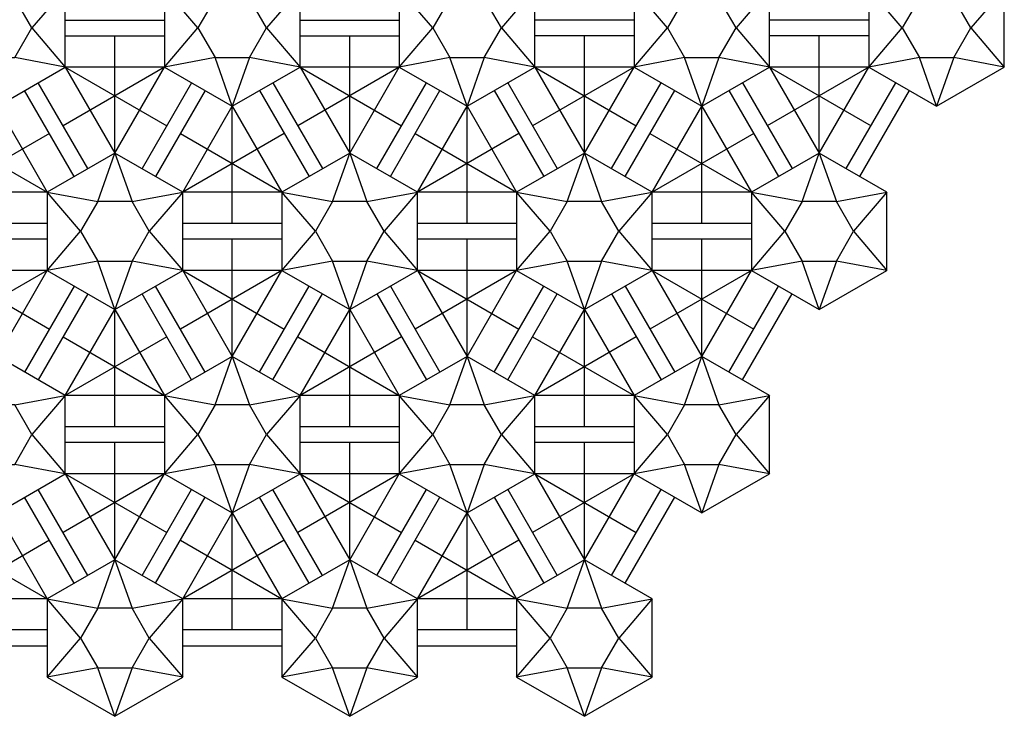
# Model space of a CAD drawing. Extents: x -0.9 to 11.9, y 1.5 to 12.9.
# Tile 2 of 3: x 4.9 to 11.2, y 1.5 to 5.9. Entities that reach past the tile are written whole.
import ezdxf

# ---------------------------------------------------------------- set-up
doc = ezdxf.new("R2010")
doc.units = 0
doc.header["$MEASUREMENT"] = 0
doc.layers.get('0').update_dxf_attribs({"linetype": 'CONTINUOUS'})

msp = doc.modelspace()

# ---------------------------------------------------------------- linework, layer by layer
for p, q in [((5.183013, 6.147114), (4.969393, 5.897114)), ((6.030607, 5.897114), (5.816987, 6.147114)), ((6.683013, 6.147114), (6.469393, 5.897114)), ((7.530607, 5.897114), (7.316987, 6.147114)), ((8.183013, 6.147114), (7.969393, 5.897114)), ((9.030607, 5.897114), (8.816987, 6.147114)), ((9.683013, 6.147114), (9.469393, 5.897114)), ((10.530607, 5.897114), (10.316987, 6.147114)), ((11.183013, 6.147114), (10.969393, 5.897114)), ((5.183013, 5.947114), (5.816987, 5.947114)), ((6.683013, 5.947114), (7.316987, 5.947114)), ((8.816987, 5.947114), (8.183013, 5.947114)), ((10.316987, 5.947114), (9.683013, 5.947114)), ((4.969393, 5.897114), (5.183013, 5.647114)), ((5.816987, 5.647114), (6.030607, 5.897114)), ((6.469393, 5.897114), (6.683013, 5.647114)), ((7.316987, 5.647114), (7.530607, 5.897114)), ((7.969393, 5.897114), (8.183013, 5.647114)), ((8.816987, 5.647114), (9.030607, 5.897114)), ((9.469393, 5.897114), (9.683013, 5.647114)), ((10.316987, 5.647114), (10.530607, 5.897114)), ((10.969393, 5.897114), (11.183013, 5.647114)), ((5.183013, 5.847114), (5.816987, 5.847114)), ((5.5, 5.098076), (5.5, 5.847114)), ((6.683013, 5.847114), (7.316987, 5.847114)), ((7, 5.098076), (7, 5.847114)), ((8.816987, 5.847114), (8.183013, 5.847114)), ((8.5, 5.098076), (8.5, 5.847114)), ((10.316987, 5.847114), (9.683013, 5.847114)), ((10, 5.098076), (10, 5.847114)), ((5.183013, 5.647114), (4.859697, 5.707114)), ((6.140303, 5.707114), (5.816987, 5.647114)), ((6.25, 5.397114), (6.140303, 5.707114)), ((6.359697, 5.707114), (6.25, 5.397114)), ((6.683013, 5.647114), (6.359697, 5.707114)), ((7.640303, 5.707114), (7.316987, 5.647114)), ((7.75, 5.397114), (7.640303, 5.707114)), ((7.859697, 5.707114), (7.75, 5.397114)), ((8.183013, 5.647114), (7.859697, 5.707114)), ((9.140303, 5.707114), (8.816987, 5.647114)), ((9.25, 5.397114), (9.140303, 5.707114)), ((9.359697, 5.707114), (9.25, 5.397114)), ((9.683013, 5.647114), (9.359697, 5.707114)), ((10.640303, 5.707114), (10.316987, 5.647114)), ((10.75, 5.397114), (10.640303, 5.707114)), ((10.859697, 5.707114), (10.75, 5.397114)), ((11.183013, 5.647114), (10.859697, 5.707114)), ((5.816987, 5.647114), (5.168301, 5.272595)), ((5.183013, 5.647114), (5.5, 5.098076)), ((5.816987, 5.647114), (5.183013, 5.647114)), ((5.183013, 5.647114), (5.831699, 5.272595)), ((5.5, 5.098076), (5.816987, 5.647114)), ((7.316987, 5.647114), (6.668301, 5.272595)), ((6.683013, 5.647114), (7, 5.098076)), ((7.316987, 5.647114), (6.683013, 5.647114)), ((6.683013, 5.647114), (7.331699, 5.272595)), ((7, 5.098076), (7.316987, 5.647114)), ((8.816987, 5.647114), (8.168301, 5.272595)), ((8.183013, 5.647114), (8.831699, 5.272595)), ((8.816987, 5.647114), (8.183013, 5.647114)), ((8.183013, 5.647114), (8.5, 5.098076)), ((8.5, 5.098076), (8.816987, 5.647114)), ((10.316987, 5.647114), (9.668301, 5.272595)), ((9.683013, 5.647114), (10.331699, 5.272595)), ((10.316987, 5.647114), (9.683013, 5.647114)), ((9.683013, 5.647114), (10, 5.098076)), ((10, 5.098076), (10.316987, 5.647114)), ((5.326795, 4.998076), (5.009808, 5.547114)), ((5.990192, 5.547114), (5.673205, 4.998076)), ((6.509808, 5.547114), (6.826795, 4.998076)), ((7.173205, 4.998076), (7.490192, 5.547114)), ((8.009808, 5.547114), (8.326795, 4.998076)), ((8.673205, 4.998076), (8.990192, 5.547114)), ((9.509808, 5.547114), (9.826795, 4.998076)), ((10.173205, 4.998076), (10.490192, 5.547114)), ((5.240192, 4.948076), (4.923205, 5.497114)), ((6.076795, 5.497114), (5.759808, 4.948076)), ((6.423205, 5.497114), (6.740192, 4.948076)), ((7.259808, 4.948076), (7.576795, 5.497114)), ((7.923205, 5.497114), (8.240192, 4.948076)), ((8.759808, 4.948076), (9.076795, 5.497114)), ((9.423205, 5.497114), (9.740192, 4.948076)), ((10.259808, 4.948076), (10.576795, 5.497114)), ((4.75, 5.397114), (5.066987, 4.848076)), ((5.933013, 4.848076), (6.25, 5.397114)), ((6.25, 5.397114), (6.566987, 4.848076)), ((6.25, 4.653076), (6.25, 5.397114)), ((7.433013, 4.848076), (7.75, 5.397114)), ((7.75, 5.397114), (8.066987, 4.848076)), ((7.75, 4.653076), (7.75, 5.397114)), ((8.933013, 4.848076), (9.25, 5.397114)), ((9.25, 4.653076), (9.25, 5.397114)), ((9.25, 5.397114), (9.566987, 4.848076)), ((4.418301, 5.222595), (5.066987, 4.848076)), ((5.081699, 5.222595), (4.433013, 4.848076)), ((5.918301, 5.222595), (6.566987, 4.848076)), ((6.581699, 5.222595), (5.933013, 4.848076)), ((7.418301, 5.222595), (8.066987, 4.848076)), ((8.081699, 5.222595), (7.433013, 4.848076)), ((8.918301, 5.222595), (9.566987, 4.848076)), ((9.581699, 5.222595), (8.933013, 4.848076)), ((5.390303, 4.788076), (5.5, 5.098076)), ((5.5, 5.098076), (5.609697, 4.788076)), ((6.890303, 4.788076), (7, 5.098076)), ((7, 5.098076), (7.109697, 4.788076)), ((8.390303, 4.788076), (8.5, 5.098076)), ((8.5, 5.098076), (8.609697, 4.788076)), ((9.890303, 4.788076), (10, 5.098076)), ((10, 5.098076), (10.109697, 4.788076)), ((5.066987, 4.848076), (4.433013, 4.848076)), ((5.066987, 4.848076), (5.390303, 4.788076)), ((5.280607, 4.598076), (5.066987, 4.848076)), ((5.609697, 4.788076), (5.933013, 4.848076)), ((5.933013, 4.848076), (5.719393, 4.598076)), ((6.566987, 4.848076), (5.933013, 4.848076)), ((6.780607, 4.598076), (6.566987, 4.848076)), ((6.566987, 4.848076), (6.890303, 4.788076)), ((7.109697, 4.788076), (7.433013, 4.848076)), ((7.433013, 4.848076), (7.219393, 4.598076)), ((8.066987, 4.848076), (7.433013, 4.848076)), ((8.280607, 4.598076), (8.066987, 4.848076)), ((8.066987, 4.848076), (8.390303, 4.788076)), ((8.609697, 4.788076), (8.933013, 4.848076)), ((8.933013, 4.848076), (8.719393, 4.598076)), ((9.566987, 4.848076), (8.933013, 4.848076)), ((9.566987, 4.848076), (9.890303, 4.788076)), ((9.780607, 4.598076), (9.566987, 4.848076)), ((10.109697, 4.788076), (10.433013, 4.848076)), ((10.433013, 4.848076), (10.219393, 4.598076)), ((5.066987, 4.648076), (4.433013, 4.648076)), ((5.066987, 4.348076), (5.280607, 4.598076)), ((5.719393, 4.598076), (5.933013, 4.348076)), ((6.566987, 4.648076), (5.933013, 4.648076)), ((6.566987, 4.348076), (6.780607, 4.598076)), ((7.219393, 4.598076), (7.433013, 4.348076)), ((8.066987, 4.648076), (7.433013, 4.648076)), ((8.066987, 4.348076), (8.280607, 4.598076)), ((8.719393, 4.598076), (8.933013, 4.348076)), ((9.566987, 4.648076), (8.933013, 4.648076)), ((9.566987, 4.348076), (9.780607, 4.598076)), ((10.219393, 4.598076), (10.433013, 4.348076)), ((5.066987, 4.548076), (4.433013, 4.548076)), ((6.566987, 4.548076), (5.933013, 4.548076)), ((6.25, 3.799038), (6.25, 4.548076)), ((8.066987, 4.548076), (7.433013, 4.548076)), ((7.75, 3.799038), (7.75, 4.548076)), ((9.566987, 4.548076), (8.933013, 4.548076)), ((9.25, 3.799038), (9.25, 4.548076)), ((5.390303, 4.408076), (5.066987, 4.348076)), ((5.5, 4.098076), (5.390303, 4.408076)), ((5.609697, 4.408076), (5.5, 4.098076)), ((5.933013, 4.348076), (5.609697, 4.408076)), ((6.890303, 4.408076), (6.566987, 4.348076)), ((7, 4.098076), (6.890303, 4.408076)), ((7.109697, 4.408076), (7, 4.098076)), ((7.433013, 4.348076), (7.109697, 4.408076)), ((8.390303, 4.408076), (8.066987, 4.348076)), ((8.5, 4.098076), (8.390303, 4.408076)), ((8.609697, 4.408076), (8.5, 4.098076)), ((8.933013, 4.348076), (8.609697, 4.408076)), ((9.890303, 4.408076), (9.566987, 4.348076)), ((10, 4.098076), (9.890303, 4.408076)), ((10.109697, 4.408076), (10, 4.098076)), ((10.433013, 4.348076), (10.109697, 4.408076)), ((5.066987, 4.348076), (4.418301, 3.973557)), ((5.066987, 4.348076), (4.433013, 4.348076)), ((4.433013, 4.348076), (5.081699, 3.973557)), ((4.75, 3.799038), (5.066987, 4.348076)), ((6.566987, 4.348076), (5.918301, 3.973557)), ((5.933013, 4.348076), (6.25, 3.799038)), ((6.566987, 4.348076), (5.933013, 4.348076)), ((5.933013, 4.348076), (6.581699, 3.973557)), ((6.25, 3.799038), (6.566987, 4.348076)), ((8.066987, 4.348076), (7.418301, 3.973557)), ((7.433013, 4.348076), (7.75, 3.799038)), ((8.066987, 4.348076), (7.433013, 4.348076)), ((7.433013, 4.348076), (8.081699, 3.973557)), ((7.75, 3.799038), (8.066987, 4.348076)), ((9.566987, 4.348076), (8.918301, 3.973557)), ((8.933013, 4.348076), (9.581699, 3.973557)), ((9.566987, 4.348076), (8.933013, 4.348076)), ((8.933013, 4.348076), (9.25, 3.799038)), ((9.25, 3.799038), (9.566987, 4.348076)), ((5.240192, 4.248076), (4.923205, 3.699038)), ((6.076795, 3.699038), (5.759808, 4.248076)), ((6.423205, 3.699038), (6.740192, 4.248076)), ((7.259808, 4.248076), (7.576795, 3.699038)), ((7.923205, 3.699038), (8.240192, 4.248076)), ((8.759808, 4.248076), (9.076795, 3.699038)), ((9.423205, 3.699038), (9.740192, 4.248076)), ((5.326795, 4.198076), (5.009808, 3.649038)), ((5.990192, 3.649038), (5.673205, 4.198076)), ((6.509808, 3.649038), (6.826795, 4.198076)), ((7.173205, 4.198076), (7.490192, 3.649038)), ((8.009808, 3.649038), (8.326795, 4.198076)), ((8.673205, 4.198076), (8.990192, 3.649038)), ((9.509808, 3.649038), (9.826795, 4.198076)), ((5.183013, 3.549038), (5.5, 4.098076)), ((5.5, 4.098076), (5.816987, 3.549038)), ((5.5, 3.354038), (5.5, 4.098076)), ((6.683013, 3.549038), (7, 4.098076)), ((7, 4.098076), (7.316987, 3.549038)), ((7, 3.354038), (7, 4.098076)), ((8.183013, 3.549038), (8.5, 4.098076)), ((8.5, 4.098076), (8.816987, 3.549038)), ((8.5, 3.354038), (8.5, 4.098076)), ((5.168301, 3.923557), (5.816987, 3.549038)), ((5.831699, 3.923557), (5.183013, 3.549038)), ((6.668301, 3.923557), (7.316987, 3.549038)), ((7.331699, 3.923557), (6.683013, 3.549038)), ((8.168301, 3.923557), (8.816987, 3.549038)), ((8.831699, 3.923557), (8.183013, 3.549038)), ((6.140303, 3.489038), (6.25, 3.799038)), ((6.25, 3.799038), (6.359697, 3.489038)), ((7.640303, 3.489038), (7.75, 3.799038)), ((7.75, 3.799038), (7.859697, 3.489038)), ((9.140303, 3.489038), (9.25, 3.799038)), ((9.25, 3.799038), (9.359697, 3.489038)), ((4.859697, 3.489038), (5.183013, 3.549038)), ((5.183013, 3.549038), (4.969393, 3.299038)), ((5.816987, 3.549038), (5.183013, 3.549038)), ((6.030607, 3.299038), (5.816987, 3.549038)), ((5.816987, 3.549038), (6.140303, 3.489038)), ((6.359697, 3.489038), (6.683013, 3.549038)), ((6.683013, 3.549038), (6.469393, 3.299038)), ((7.316987, 3.549038), (6.683013, 3.549038)), ((7.316987, 3.549038), (7.640303, 3.489038)), ((7.530607, 3.299038), (7.316987, 3.549038)), ((7.859697, 3.489038), (8.183013, 3.549038)), ((8.183013, 3.549038), (7.969393, 3.299038)), ((8.816987, 3.549038), (8.183013, 3.549038)), ((9.030607, 3.299038), (8.816987, 3.549038)), ((8.816987, 3.549038), (9.140303, 3.489038)), ((9.359697, 3.489038), (9.683013, 3.549038)), ((9.683013, 3.549038), (9.469393, 3.299038)), ((5.816987, 3.349038), (5.183013, 3.349038)), ((7.316987, 3.349038), (6.683013, 3.349038)), ((8.816987, 3.349038), (8.183013, 3.349038)), ((4.969393, 3.299038), (5.183013, 3.049038)), ((5.816987, 3.049038), (6.030607, 3.299038)), ((6.469393, 3.299038), (6.683013, 3.049038)), ((7.316987, 3.049038), (7.530607, 3.299038)), ((7.969393, 3.299038), (8.183013, 3.049038)), ((8.816987, 3.049038), (9.030607, 3.299038)), ((9.469393, 3.299038), (9.683013, 3.049038)), ((5.816987, 3.249038), (5.183013, 3.249038)), ((5.5, 2.5), (5.5, 3.249038)), ((7.316987, 3.249038), (6.683013, 3.249038)), ((7, 2.5), (7, 3.249038)), ((8.816987, 3.249038), (8.183013, 3.249038)), ((8.5, 2.5), (8.5, 3.249038)), ((5.183013, 3.049038), (4.859697, 3.109038)), ((6.140303, 3.109038), (5.816987, 3.049038)), ((6.25, 2.799038), (6.140303, 3.109038)), ((6.359697, 3.109038), (6.25, 2.799038)), ((6.683013, 3.049038), (6.359697, 3.109038)), ((7.640303, 3.109038), (7.316987, 3.049038)), ((7.75, 2.799038), (7.640303, 3.109038)), ((7.859697, 3.109038), (7.75, 2.799038)), ((8.183013, 3.049038), (7.859697, 3.109038)), ((9.140303, 3.109038), (8.816987, 3.049038)), ((9.25, 2.799038), (9.140303, 3.109038)), ((9.359697, 3.109038), (9.25, 2.799038)), ((9.683013, 3.049038), (9.359697, 3.109038)), ((5.816987, 3.049038), (5.168301, 2.674519)), ((5.183013, 3.049038), (5.5, 2.5)), ((5.816987, 3.049038), (5.183013, 3.049038)), ((5.183013, 3.049038), (5.831699, 2.674519)), ((5.5, 2.5), (5.816987, 3.049038)), ((7.316987, 3.049038), (6.668301, 2.674519)), ((6.683013, 3.049038), (7, 2.5)), ((7.316987, 3.049038), (6.683013, 3.049038)), ((6.683013, 3.049038), (7.331699, 2.674519)), ((7, 2.5), (7.316987, 3.049038)), ((8.816987, 3.049038), (8.168301, 2.674519)), ((8.183013, 3.049038), (8.5, 2.5)), ((8.816987, 3.049038), (8.183013, 3.049038)), ((8.183013, 3.049038), (8.831699, 2.674519)), ((8.5, 2.5), (8.816987, 3.049038)), ((5.240192, 2.35), (4.923205, 2.899038)), ((5.326795, 2.4), (5.009808, 2.949038)), ((5.673205, 2.4), (5.990192, 2.949038)), ((5.759808, 2.35), (6.076795, 2.899038)), ((6.740192, 2.35), (6.423205, 2.899038)), ((6.826795, 2.4), (6.509808, 2.949038)), ((7.173205, 2.4), (7.490192, 2.949038)), ((7.259808, 2.35), (7.576795, 2.899038)), ((7.923205, 2.899038), (8.240192, 2.35)), ((8.009808, 2.949038), (8.326795, 2.4)), ((8.673205, 2.4), (8.990192, 2.949038)), ((8.759808, 2.35), (9.076795, 2.899038)), ((4.75, 2.799038), (5.066987, 2.25)), ((5.933013, 2.25), (6.25, 2.799038)), ((6.25, 2.799038), (6.566987, 2.25)), ((6.25, 2.055), (6.25, 2.799038)), ((7.433013, 2.25), (7.75, 2.799038)), ((7.75, 2.799038), (8.066987, 2.25)), ((7.75, 2.055), (7.75, 2.799038)), ((4.418301, 2.624519), (5.066987, 2.25)), ((5.081699, 2.624519), (4.433013, 2.25)), ((5.918301, 2.624519), (6.566987, 2.25)), ((6.581699, 2.624519), (5.933013, 2.25)), ((7.418301, 2.624519), (8.066987, 2.25)), ((8.081699, 2.624519), (7.433013, 2.25)), ((5.390303, 2.19), (5.5, 2.5)), ((5.5, 2.5), (5.609697, 2.19)), ((6.890303, 2.19), (7, 2.5)), ((7, 2.5), (7.109697, 2.19)), ((8.390303, 2.19), (8.5, 2.5)), ((8.5, 2.5), (8.609697, 2.19)), ((5.066987, 2.25), (4.433013, 2.25)), ((5.066987, 2.25), (5.390303, 2.19)), ((5.280607, 2), (5.066987, 2.25)), ((5.609697, 2.19), (5.933013, 2.25)), ((5.933013, 2.25), (5.719393, 2)), ((6.566987, 2.25), (5.933013, 2.25)), ((6.566987, 2.25), (6.890303, 2.19)), ((6.780607, 2), (6.566987, 2.25)), ((7.109697, 2.19), (7.433013, 2.25)), ((7.433013, 2.25), (7.219393, 2)), ((8.066987, 2.25), (7.433013, 2.25)), ((8.066987, 2.25), (8.390303, 2.19)), ((8.280607, 2), (8.066987, 2.25)), ((8.609697, 2.19), (8.933013, 2.25)), ((8.933013, 2.25), (8.719393, 2)), ((4.433013, 2.055), (5.066987, 2.055)), ((5.933013, 2.055), (6.566987, 2.055)), ((7.433013, 2.055), (8.066987, 2.055)), ((5.066987, 1.75), (5.280607, 2)), ((5.719393, 2), (5.933013, 1.75)), ((6.566987, 1.75), (6.780607, 2)), ((7.219393, 2), (7.433013, 1.75)), ((8.066987, 1.75), (8.280607, 2)), ((8.719393, 2), (8.933013, 1.75)), ((4.433013, 1.95), (5.066987, 1.95)), ((5.933013, 1.95), (6.566987, 1.95)), ((7.433013, 1.95), (8.066987, 1.95)), ((5.390303, 1.81), (5.066987, 1.75)), ((5.5, 1.5), (5.390303, 1.81)), ((5.609697, 1.81), (5.5, 1.5)), ((5.933013, 1.75), (5.609697, 1.81)), ((6.890303, 1.81), (6.566987, 1.75)), ((7, 1.5), (6.890303, 1.81)), ((7.109697, 1.81), (7, 1.5)), ((7.433013, 1.75), (7.109697, 1.81)), ((8.390303, 1.81), (8.066987, 1.75)), ((8.5, 1.5), (8.390303, 1.81)), ((8.609697, 1.81), (8.5, 1.5)), ((8.933013, 1.75), (8.609697, 1.81))]:
    msp.add_line(p, q)
for points in [[(4.75, 6.397114), (4.316987, 6.147114), (4.316987, 5.647114), (4.75, 5.397114), (5.183013, 5.647114), (5.183013, 6.147114)], [(6.25, 6.397114), (5.816987, 6.147114), (5.816987, 5.647114), (6.25, 5.397114), (6.683013, 5.647114), (6.683013, 6.147114)], [(7.75, 6.397114), (7.316987, 6.147114), (7.316987, 5.647114), (7.75, 5.397114), (8.183013, 5.647114), (8.183013, 6.147114)], [(9.25, 6.397114), (8.816987, 6.147114), (8.816987, 5.647114), (9.25, 5.397114), (9.683013, 5.647114), (9.683013, 6.147114)], [(10.75, 6.397114), (10.316987, 6.147114), (10.316987, 5.647114), (10.75, 5.397114), (11.183013, 5.647114), (11.183013, 6.147114)], [(4.640303, 6.087114), (4.530607, 5.897114), (4.640303, 5.707114), (4.859697, 5.707114), (4.969393, 5.897114), (4.859697, 6.087114)], [(6.140303, 6.087114), (6.030607, 5.897114), (6.140303, 5.707114), (6.359697, 5.707114), (6.469393, 5.897114), (6.359697, 6.087114)], [(7.640303, 6.087114), (7.530607, 5.897114), (7.640303, 5.707114), (7.859697, 5.707114), (7.969393, 5.897114), (7.859697, 6.087114)], [(9.140303, 6.087114), (9.030607, 5.897114), (9.140303, 5.707114), (9.359697, 5.707114), (9.469393, 5.897114), (9.359697, 6.087114)], [(10.640303, 6.087114), (10.530607, 5.897114), (10.640303, 5.707114), (10.859697, 5.707114), (10.969393, 5.897114), (10.859697, 6.087114)], [(5.5, 5.098076), (5.066987, 4.848076), (5.066987, 4.348076), (5.5, 4.098076), (5.933013, 4.348076), (5.933013, 4.848076)], [(7, 5.098076), (6.566987, 4.848076), (6.566987, 4.348076), (7, 4.098076), (7.433013, 4.348076), (7.433013, 4.848076)], [(8.5, 5.098076), (8.066987, 4.848076), (8.066987, 4.348076), (8.5, 4.098076), (8.933013, 4.348076), (8.933013, 4.848076)], [(10, 5.098076), (9.566987, 4.848076), (9.566987, 4.348076), (10, 4.098076), (10.433013, 4.348076), (10.433013, 4.848076)], [(5.390303, 4.788076), (5.280607, 4.598076), (5.390303, 4.408076), (5.609697, 4.408076), (5.719393, 4.598076), (5.609697, 4.788076)], [(6.890303, 4.788076), (6.780607, 4.598076), (6.890303, 4.408076), (7.109697, 4.408076), (7.219393, 4.598076), (7.109697, 4.788076)], [(8.390303, 4.788076), (8.280607, 4.598076), (8.390303, 4.408076), (8.609697, 4.408076), (8.719393, 4.598076), (8.609697, 4.788076)], [(9.890303, 4.788076), (9.780607, 4.598076), (9.890303, 4.408076), (10.109697, 4.408076), (10.219393, 4.598076), (10.109697, 4.788076)], [(4.75, 3.799038), (4.316987, 3.549038), (4.316987, 3.049038), (4.75, 2.799038), (5.183013, 3.049038), (5.183013, 3.549038)], [(6.25, 3.799038), (5.816987, 3.549038), (5.816987, 3.049038), (6.25, 2.799038), (6.683013, 3.049038), (6.683013, 3.549038)], [(7.75, 3.799038), (7.316987, 3.549038), (7.316987, 3.049038), (7.75, 2.799038), (8.183013, 3.049038), (8.183013, 3.549038)], [(9.25, 3.799038), (8.816987, 3.549038), (8.816987, 3.049038), (9.25, 2.799038), (9.683013, 3.049038), (9.683013, 3.549038)], [(4.640303, 3.489038), (4.530607, 3.299038), (4.640303, 3.109038), (4.859697, 3.109038), (4.969393, 3.299038), (4.859697, 3.489038)], [(6.140303, 3.489038), (6.030607, 3.299038), (6.140303, 3.109038), (6.359697, 3.109038), (6.469393, 3.299038), (6.359697, 3.489038)], [(7.640303, 3.489038), (7.530607, 3.299038), (7.640303, 3.109038), (7.859697, 3.109038), (7.969393, 3.299038), (7.859697, 3.489038)], [(9.140303, 3.489038), (9.030607, 3.299038), (9.140303, 3.109038), (9.359697, 3.109038), (9.469393, 3.299038), (9.359697, 3.489038)], [(5.5, 2.5), (5.066987, 2.25), (5.066987, 1.75), (5.5, 1.5), (5.933013, 1.75), (5.933013, 2.25)], [(7, 2.5), (6.566987, 2.25), (6.566987, 1.75), (7, 1.5), (7.433013, 1.75), (7.433013, 2.25)], [(8.5, 2.5), (8.066987, 2.25), (8.066987, 1.75), (8.5, 1.5), (8.933013, 1.75), (8.933013, 2.25)], [(5.390303, 2.19), (5.280607, 2), (5.390303, 1.81), (5.609697, 1.81), (5.719393, 2), (5.609697, 2.19)], [(6.890303, 2.19), (6.780607, 2), (6.890303, 1.81), (7.109697, 1.81), (7.219393, 2), (7.109697, 2.19)], [(8.390303, 2.19), (8.280607, 2), (8.390303, 1.81), (8.609697, 1.81), (8.719393, 2), (8.609697, 2.19)]]:
    msp.add_lwpolyline(points, close=True)

doc.saveas('drawing.dxf')
